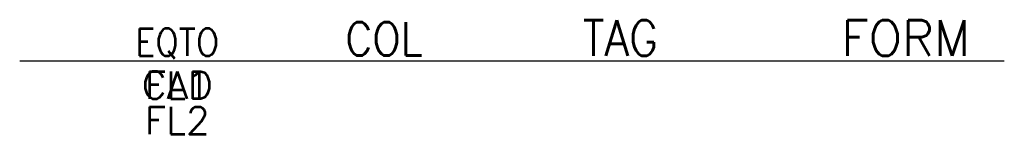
# Model space of a CAD drawing. Extents: x 103.5 to 153.5, y 204.1 to 209.9.
import ezdxf
from ezdxf.enums import TextEntityAlignment as Align

# ---------------------------------------------------------------- set-up
doc = ezdxf.new("R2010")
doc.units = 0
doc.header["$MEASUREMENT"] = 0
doc.layers.get('0').update_dxf_attribs({"linetype": 'CONTINUOUS'})
doc.styles.add('ROMANS', font='romans')

msp = doc.modelspace()

# ---------------------------------------------------------------- linework, layer by layer
at = {"color": 7}
for p, q in [((103.474, 207.84), (119.474, 207.84)), ((119.474, 207.84), (124.474, 207.84)), ((124.474, 207.84), (143.474, 207.84)), ((143.474, 207.84), (153.474, 207.84))]:
    msp.add_line(p, q, dxfattribs=at)

# ---------------------------------------------------------------- texts
at = {"color": 7, "lineweight": -3, "style": 'ROMANS', "width": 0.9}
for tag, height, p in [('EQTO', 1.4, (111.474, 208.793)), ('COL', 1.7, (121.974, 208.963)), ('TAG', 1.8, (133.974, 209.005))]:
    msp.add_attdef(tag, text='', height=height, dxfattribs=at).set_placement(p, align=Align.MIDDLE_CENTER)
at = {"color": 7, "lineweight": -3, "style": 'ROMANS'}
msp.add_attdef('FORM', text='', height=1.8, dxfattribs=at).set_placement((148.474, 209.005), align=Align.MIDDLE_CENTER)
for tag, p in [('CAD', (111.474, 207.311)), ('FL1', (111.474, 207.311)), ('FL2', (111.474, 205.511))]:
    msp.add_attdef(tag, text='', height=1.4, dxfattribs=at).set_placement(p, align=Align.TOP_CENTER)

doc.saveas('drawing.dxf')
